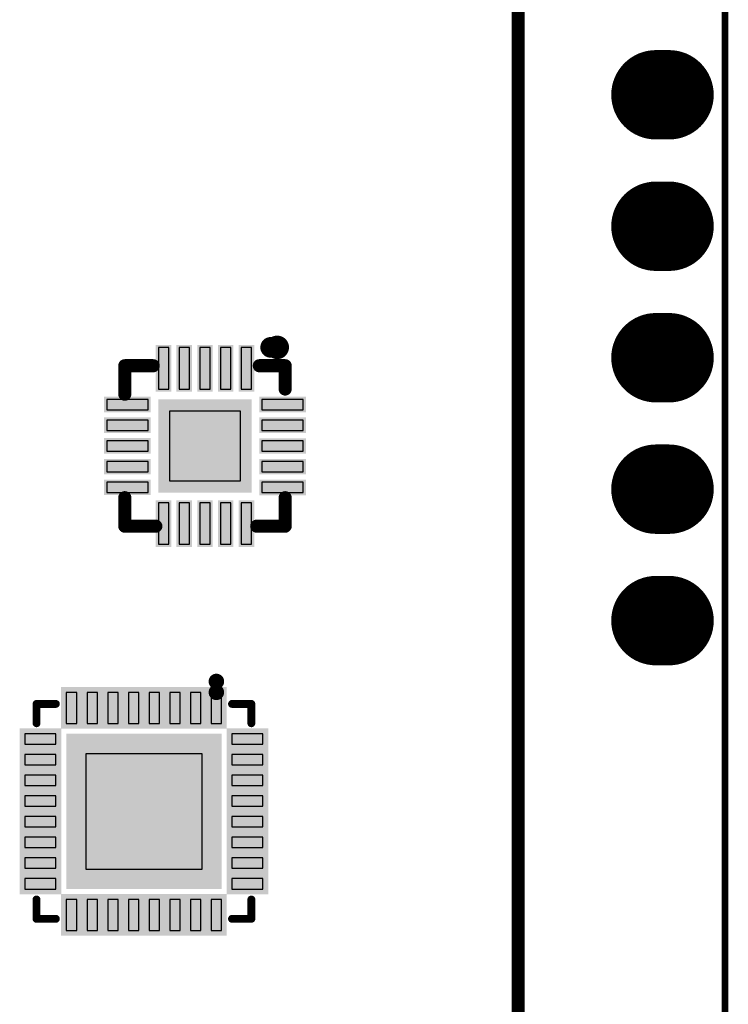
# Model space of a CAD drawing. Header units: millimetres. Extents: x 6.83 to 8, y 14.94 to 18.7.
# Tile 7 of 11: x 7.44 to 7.98, y 17 to 17.75. Entities that reach past the tile are written whole.
import ezdxf

# ---------------------------------------------------------------- set-up
doc = ezdxf.new("R2010")
doc.units = ezdxf.units.MM
doc.header["$MEASUREMENT"] = 0
for name, color, linetype in [('BottomLayer', 5, 'Continuous'), ('BottomOverlay', 54, 'Continuous'), ('BottomSolder', 6, 'Continuous'), ('KeepOutLayer', 6, 'Continuous'), ('Mechanical15', 56, 'Continuous'), ('MidLayer1', 16, 'Continuous'), ('MidLayer2', 76, 'Continuous'), ('MultiLayer', 9, 'Continuous'), ('TopLayer', 1, 'Continuous'), ('TopOverlay', 2, 'Continuous'), ('TopPaste', 8, 'Continuous'), ('TopSolder', 216, 'Continuous')]:
    doc.layers.add(name, color=color, linetype=linetype)

# ---------------------------------------------------------------- blocks, each defined once
blk = doc.blocks.new('BATTERY_BOX18650_DIP_____B_2')
at = {"layer": 'BottomOverlay', "const_width": 0.01}
blk.add_lwpolyline([(1.50744, -0.41142), (-1.52756, -0.41142)], dxfattribs=at)
blk = doc.blocks.new('WQFN_20_L3_0_W3_0_P0_40_BL_EP1_7_13')
at = {"layer": 'Mechanical15'}
for points, const_width in [([(-0.04605, -0.07293, 1), (-0.05393, -0.07293, 1)], 0.00787), ([(-0.0559, -0.07293, 1), (-0.05196, -0.07293, 1)], 0.00394), ([(-0.04802, -0.07293, 1), (-0.04408, -0.07293, 1)], 0.00394)]:
    blk.add_lwpolyline(points, format="xyb", close=True, dxfattribs=dict(at, const_width=const_width))
at = {"layer": 'TopLayer'}
for points in [[(-0.02757, 0.07687), (-0.03544, 0.07687), (-0.02757, 0.04537), (-0.03544, 0.04537)], [(-0.01182, 0.07687), (-0.01969, 0.07687), (-0.01182, 0.04537), (-0.01969, 0.04537)], [(0.00393, 0.07687), (-0.00394, 0.07687), (0.00393, 0.04537), (-0.00394, 0.04537)], [(0.01968, 0.07687), (0.01181, 0.07687), (0.01968, 0.04537), (0.01181, 0.04537)], [(0.03543, 0.07687), (0.02756, 0.07687), (0.03543, 0.04537), (0.02756, 0.04537)], [(-0.0748, 0.0375), (-0.0748, 0.02963), (-0.0433, 0.0375), (-0.0433, 0.02963)], [(0.07481, 0.02962), (0.07481, 0.03749), (0.04331, 0.02962), (0.04331, 0.03749)], [(-0.03347, 0.03553), (-0.03347, -0.0314), (0.03346, 0.03553), (0.03346, -0.0314)], [(-0.0748, 0.02175), (-0.0748, 0.01388), (-0.0433, 0.02175), (-0.0433, 0.01388)], [(0.07481, 0.01387), (0.07481, 0.02174), (0.04331, 0.01387), (0.04331, 0.02174)], [(-0.0748, 0.00601), (-0.0748, -0.00186), (-0.0433, 0.00601), (-0.0433, -0.00186)], [(0.07481, -0.00187), (0.07481, 0.006), (0.04331, -0.00187), (0.04331, 0.006)], [(-0.0748, -0.00974), (-0.0748, -0.01761), (-0.0433, -0.00974), (-0.0433, -0.01761)], [(0.07481, -0.01762), (0.07481, -0.00975), (0.04331, -0.01762), (0.04331, -0.00975)], [(-0.0748, -0.02549), (-0.0748, -0.03336), (-0.0433, -0.02549), (-0.0433, -0.03336)], [(0.07481, -0.03337), (0.07481, -0.0255), (0.04331, -0.03337), (0.04331, -0.0255)], [(-0.02757, -0.04124), (-0.03544, -0.04124), (-0.02757, -0.07273), (-0.03544, -0.07273)], [(-0.01182, -0.04124), (-0.01969, -0.04124), (-0.01182, -0.07273), (-0.01969, -0.07273)], [(0.00393, -0.04124), (-0.00394, -0.04124), (0.00393, -0.07273), (-0.00394, -0.07273)], [(0.01968, -0.04124), (0.01181, -0.04124), (0.01968, -0.07273), (0.01181, -0.07273)], [(0.03543, -0.04124), (0.02756, -0.04124), (0.03543, -0.07273), (0.02756, -0.07273)]]:
    blk.add_solid(points, dxfattribs=at)
at = {"layer": 'TopOverlay', "const_width": 0.01}
for points in [[(-0.06102, 0.06308), (-0.06102, 0.04143)], [(-0.03937, 0.06308), (-0.06102, 0.06308)], [(0.06102, 0.06308), (0.0374, 0.06308)], [(0.06102, 0.06308), (0.06102, 0.04143)], [(-0.06102, -0.04125), (-0.06102, -0.05896)], [(0.06102, -0.03731), (0.06102, -0.05896)], [(-0.04134, -0.05896), (-0.06102, -0.05896)], [(0.06102, -0.05896), (0.03937, -0.05896)]]:
    blk.add_lwpolyline(points, dxfattribs=at)
at = {"layer": 'TopOverlay'}
for points, const_width in [([(-0.06352, 0.06308, 1), (-0.05852, 0.06308, 1)], 0.005), ([(-0.06352, 0.06308, 1), (-0.05852, 0.06308, 1)], 0.005), ([(-0.04187, 0.06308, 1), (-0.03687, 0.06308, 1)], 0.005), ([(0.0349, 0.06308, 1), (0.0399, 0.06308, 1)], 0.005), ([(0.05852, 0.06308, 1), (0.06352, 0.06308, 1)], 0.005), ([(0.05852, 0.06308, 1), (0.06352, 0.06308, 1)], 0.005), ([(-0.06352, 0.04143, 1), (-0.05852, 0.04143, 1)], 0.005), ([(0.05852, 0.04143, 1), (0.06352, 0.04143, 1)], 0.005), ([(-0.06352, -0.04125, 1), (-0.05852, -0.04125, 1)], 0.005), ([(0.05852, -0.03731, 1), (0.06352, -0.03731, 1)], 0.005), ([(-0.06352, -0.05896, 1), (-0.05852, -0.05896, 1)], 0.005), ([(-0.06352, -0.05896, 1), (-0.05852, -0.05896, 1)], 0.005), ([(-0.04384, -0.05896, 1), (-0.03884, -0.05896, 1)], 0.005), ([(0.03687, -0.05896, 1), (0.04187, -0.05896, 1)], 0.005), ([(0.05852, -0.05896, 1), (0.06352, -0.05896, 1)], 0.005), ([(0.05852, -0.05896, 1), (0.06352, -0.05896, 1)], 0.005), ([(-0.05105, -0.07293, 1), (-0.05893, -0.07293, 1)], 0.01), ([(-0.06143, -0.07293, 1), (-0.05643, -0.07293, 1)], 0.005), ([(-0.05355, -0.07293, 1), (-0.04855, -0.07293, 1)], 0.005)]:
    blk.add_lwpolyline(points, format="xyb", close=True, dxfattribs=dict(at, const_width=const_width))
at = {"layer": 'TopPaste'}
for p, q in [((-0.02757, 0.07687), (-0.03544, 0.07687)), ((-0.03544, 0.07687), (-0.03544, 0.04537)), ((-0.02757, 0.04537), (-0.02757, 0.07687)), ((-0.01182, 0.07687), (-0.01969, 0.07687)), ((-0.01969, 0.07687), (-0.01969, 0.04537)), ((-0.01182, 0.04537), (-0.01182, 0.07687)), ((0.00392, 0.07687), (-0.00395, 0.07687)), ((-0.00395, 0.07687), (-0.00395, 0.04537)), ((0.00392, 0.04537), (0.00392, 0.07687)), ((0.01967, 0.07687), (0.0118, 0.07687)), ((0.0118, 0.07687), (0.0118, 0.04537)), ((0.01967, 0.04537), (0.01967, 0.07687)), ((0.03542, 0.07687), (0.02755, 0.07687)), ((0.02755, 0.07687), (0.02755, 0.04537)), ((0.03542, 0.04537), (0.03542, 0.07687)), ((-0.03544, 0.04537), (-0.02757, 0.04537)), ((-0.01969, 0.04537), (-0.01182, 0.04537)), ((-0.00395, 0.04537), (0.00392, 0.04537)), ((0.0118, 0.04537), (0.01967, 0.04537)), ((0.02755, 0.04537), (0.03542, 0.04537)), ((-0.04331, 0.0375), (-0.07481, 0.0375)), ((-0.07481, 0.0375), (-0.07481, 0.02963)), ((-0.04331, 0.02963), (-0.04331, 0.0375)), ((0.0748, 0.03749), (0.0433, 0.03749)), ((0.0433, 0.03749), (0.0433, 0.02962)), ((0.0748, 0.02962), (0.0748, 0.03749)), ((-0.07481, 0.02963), (-0.04331, 0.02963)), ((-0.02677, 0.02883), (0.02677, 0.02883)), ((-0.02677, -0.02471), (-0.02677, 0.02883)), ((0.02677, 0.02883), (0.02677, -0.02471)), ((0.0433, 0.02962), (0.0748, 0.02962)), ((-0.04331, 0.02175), (-0.07481, 0.02175)), ((-0.07481, 0.02175), (-0.07481, 0.01388)), ((-0.04331, 0.01388), (-0.04331, 0.02175)), ((0.0748, 0.02174), (0.0433, 0.02174)), ((0.0433, 0.02174), (0.0433, 0.01387)), ((0.0748, 0.01387), (0.0748, 0.02174)), ((-0.07481, 0.01388), (-0.04331, 0.01388)), ((0.0433, 0.01387), (0.0748, 0.01387)), ((-0.04331, 0.00601), (-0.07481, 0.00601)), ((-0.07481, 0.00601), (-0.07481, -0.00186)), ((-0.04331, -0.00186), (-0.04331, 0.00601)), ((0.0748, 0.006), (0.0433, 0.006)), ((0.0433, 0.006), (0.0433, -0.00187)), ((0.0748, -0.00187), (0.0748, 0.006)), ((-0.07481, -0.00186), (-0.04331, -0.00186)), ((0.0433, -0.00187), (0.0748, -0.00187)), ((-0.04331, -0.00974), (-0.07481, -0.00974)), ((-0.07481, -0.00974), (-0.07481, -0.01761)), ((-0.04331, -0.01761), (-0.04331, -0.00974)), ((0.0748, -0.00975), (0.0433, -0.00975)), ((0.0433, -0.00975), (0.0433, -0.01762)), ((0.0748, -0.01762), (0.0748, -0.00975)), ((-0.07481, -0.01761), (-0.04331, -0.01761)), ((0.0433, -0.01762), (0.0748, -0.01762)), ((-0.04331, -0.02549), (-0.07481, -0.02549)), ((-0.07481, -0.02549), (-0.07481, -0.03336)), ((-0.04331, -0.03336), (-0.04331, -0.02549)), ((0.02677, -0.02471), (-0.02677, -0.02471)), ((0.0748, -0.0255), (0.0433, -0.0255)), ((0.0433, -0.0255), (0.0433, -0.03337)), ((0.0748, -0.03337), (0.0748, -0.0255)), ((-0.07481, -0.03336), (-0.04331, -0.03336)), ((0.0433, -0.03337), (0.0748, -0.03337)), ((-0.02757, -0.04124), (-0.03544, -0.04124)), ((-0.03544, -0.04124), (-0.03544, -0.07274)), ((-0.02757, -0.07274), (-0.02757, -0.04124)), ((-0.01182, -0.04124), (-0.01969, -0.04124)), ((-0.01969, -0.04124), (-0.01969, -0.07274)), ((-0.01182, -0.07274), (-0.01182, -0.04124)), ((0.00392, -0.04124), (-0.00395, -0.04124)), ((-0.00395, -0.04124), (-0.00395, -0.07274)), ((0.00392, -0.07274), (0.00392, -0.04124)), ((0.01967, -0.04124), (0.0118, -0.04124)), ((0.0118, -0.04124), (0.0118, -0.07274)), ((0.01967, -0.07274), (0.01967, -0.04124)), ((0.03542, -0.04124), (0.02755, -0.04124)), ((0.02755, -0.04124), (0.02755, -0.07274)), ((0.03542, -0.07274), (0.03542, -0.04124)), ((-0.03544, -0.07274), (-0.02757, -0.07274)), ((-0.01969, -0.07274), (-0.01182, -0.07274)), ((-0.00395, -0.07274), (0.00392, -0.07274)), ((0.0118, -0.07274), (0.01967, -0.07274)), ((0.02755, -0.07274), (0.03542, -0.07274))]:
    blk.add_line(p, q, dxfattribs=at)
at = {"layer": 'TopSolder'}
for points in [[(-0.02557, 0.07887), (-0.03744, 0.07887), (-0.02557, 0.04337), (-0.03744, 0.04337)], [(-0.00982, 0.07887), (-0.02169, 0.07887), (-0.00982, 0.04337), (-0.02169, 0.04337)], [(0.00593, 0.07887), (-0.00594, 0.07887), (0.00593, 0.04337), (-0.00594, 0.04337)], [(0.02168, 0.07887), (0.00981, 0.07887), (0.02168, 0.04337), (0.00981, 0.04337)], [(0.03743, 0.07887), (0.02556, 0.07887), (0.03743, 0.04337), (0.02556, 0.04337)], [(-0.0768, 0.0395), (-0.0768, 0.02763), (-0.0413, 0.0395), (-0.0413, 0.02763)], [(-0.03547, 0.03753), (-0.03547, -0.0334), (0.03546, 0.03753), (0.03546, -0.0334)], [(0.07681, 0.02762), (0.07681, 0.03949), (0.04131, 0.02762), (0.04131, 0.03949)], [(-0.0768, 0.02375), (-0.0768, 0.01188), (-0.0413, 0.02375), (-0.0413, 0.01188)], [(0.07681, 0.01187), (0.07681, 0.02374), (0.04131, 0.01187), (0.04131, 0.02374)], [(-0.0768, 0.00801), (-0.0768, -0.00386), (-0.0413, 0.00801), (-0.0413, -0.00386)], [(0.07681, -0.00387), (0.07681, 0.008), (0.04131, -0.00387), (0.04131, 0.008)], [(-0.0768, -0.00774), (-0.0768, -0.01961), (-0.0413, -0.00774), (-0.0413, -0.01961)], [(0.07681, -0.01962), (0.07681, -0.00775), (0.04131, -0.01962), (0.04131, -0.00775)], [(-0.0768, -0.02349), (-0.0768, -0.03536), (-0.0413, -0.02349), (-0.0413, -0.03536)], [(0.07681, -0.03537), (0.07681, -0.0235), (0.04131, -0.03537), (0.04131, -0.0235)], [(-0.02557, -0.03924), (-0.03744, -0.03924), (-0.02557, -0.07473), (-0.03744, -0.07473)], [(-0.00982, -0.03924), (-0.02169, -0.03924), (-0.00982, -0.07473), (-0.02169, -0.07473)], [(0.00593, -0.03924), (-0.00594, -0.03924), (0.00593, -0.07473), (-0.00594, -0.07473)], [(0.02168, -0.03924), (0.00981, -0.03924), (0.02168, -0.07473), (0.00981, -0.07473)], [(0.03743, -0.03924), (0.02556, -0.03924), (0.03743, -0.07473), (0.02556, -0.07473)]]:
    blk.add_solid(points, dxfattribs=at)
blk = doc.blocks.new('QFN_32_L4_0_W4_0_P0_40_BL_EP2_7_14')
at = {"layer": 'Mechanical15'}
for points, const_width in [([(-0.05217, -0.09055, 1), (-0.05807, -0.09055, 1)], 0.00591), ([(-0.05955, -0.09055, 1), (-0.05659, -0.09055, 1)], 0.00295), ([(-0.05365, -0.09055, 1), (-0.05069, -0.09055, 1)], 0.00295)]:
    blk.add_lwpolyline(points, format="xyb", close=True, dxfattribs=dict(at, const_width=const_width))
at = {"layer": 'TopLayer'}
for points in [[(-0.05906, 0.06693), (-0.05118, 0.06693), (-0.05906, 0.09055), (-0.05118, 0.09055)], [(-0.04331, 0.06693), (-0.03543, 0.06693), (-0.04331, 0.09055), (-0.03543, 0.09055)], [(-0.02756, 0.06693), (-0.01968, 0.06693), (-0.02756, 0.09055), (-0.01968, 0.09055)], [(-0.01181, 0.06693), (-0.00393, 0.06693), (-0.01181, 0.09055), (-0.00393, 0.09055)], [(0.00393, 0.06693), (0.01181, 0.06693), (0.00393, 0.09055), (0.01181, 0.09055)], [(0.01968, 0.06693), (0.02756, 0.06693), (0.01968, 0.09055), (0.02756, 0.09055)], [(0.03543, 0.06693), (0.04331, 0.06693), (0.03543, 0.09055), (0.04331, 0.09055)], [(0.05118, 0.06693), (0.05906, 0.06693), (0.05118, 0.09055), (0.05906, 0.09055)], [(-0.09055, 0.05118), (-0.06693, 0.05118), (-0.09055, 0.05906), (-0.06693, 0.05906)], [(-0.05512, -0.05512), (0.05512, -0.05512), (-0.05512, 0.05512), (0.05512, 0.05512)], [(0.06693, 0.05118), (0.09055, 0.05118), (0.06693, 0.05906), (0.09055, 0.05906)], [(-0.09055, 0.03543), (-0.06693, 0.03543), (-0.09055, 0.04331), (-0.06693, 0.04331)], [(0.06693, 0.03543), (0.09055, 0.03543), (0.06693, 0.04331), (0.09055, 0.04331)], [(-0.09055, 0.01968), (-0.06693, 0.01968), (-0.09055, 0.02756), (-0.06693, 0.02756)], [(0.06693, 0.01968), (0.09055, 0.01968), (0.06693, 0.02756), (0.09055, 0.02756)], [(-0.09055, 0.00393), (-0.06693, 0.00393), (-0.09055, 0.01181), (-0.06693, 0.01181)], [(0.06693, 0.00393), (0.09055, 0.00393), (0.06693, 0.01181), (0.09055, 0.01181)], [(-0.09055, -0.01181), (-0.06693, -0.01181), (-0.09055, -0.00393), (-0.06693, -0.00393)], [(0.06693, -0.01181), (0.09055, -0.01181), (0.06693, -0.00393), (0.09055, -0.00393)], [(-0.09055, -0.02756), (-0.06693, -0.02756), (-0.09055, -0.01968), (-0.06693, -0.01968)], [(0.06693, -0.02756), (0.09055, -0.02756), (0.06693, -0.01968), (0.09055, -0.01968)], [(-0.09055, -0.04331), (-0.06693, -0.04331), (-0.09055, -0.03543), (-0.06693, -0.03543)], [(0.06693, -0.04331), (0.09055, -0.04331), (0.06693, -0.03543), (0.09055, -0.03543)], [(-0.09055, -0.05906), (-0.06693, -0.05906), (-0.09055, -0.05118), (-0.06693, -0.05118)], [(0.06693, -0.05906), (0.09055, -0.05906), (0.06693, -0.05118), (0.09055, -0.05118)], [(-0.05906, -0.09055), (-0.05118, -0.09055), (-0.05906, -0.06693), (-0.05118, -0.06693)], [(-0.04331, -0.09055), (-0.03543, -0.09055), (-0.04331, -0.06693), (-0.03543, -0.06693)], [(-0.02756, -0.09055), (-0.01968, -0.09055), (-0.02756, -0.06693), (-0.01968, -0.06693)], [(-0.01181, -0.09055), (-0.00393, -0.09055), (-0.01181, -0.06693), (-0.00393, -0.06693)], [(0.00393, -0.09055), (0.01181, -0.09055), (0.00393, -0.06693), (0.01181, -0.06693)], [(0.01968, -0.09055), (0.02756, -0.09055), (0.01968, -0.06693), (0.02756, -0.06693)], [(0.03543, -0.09055), (0.04331, -0.09055), (0.03543, -0.06693), (0.04331, -0.06693)], [(0.05118, -0.09055), (0.05906, -0.09055), (0.05118, -0.06693), (0.05906, -0.06693)]]:
    blk.add_solid(points, dxfattribs=at)
at = {"layer": 'TopOverlay', "const_width": 0.006}
for points in [[(-0.06703, 0.08174), (-0.08174, 0.08174)], [(-0.08174, 0.08174), (-0.08174, 0.06703)], [(0.08174, 0.08174), (0.06703, 0.08174)], [(0.08174, 0.08174), (0.08174, 0.06703)], [(-0.08174, -0.06703), (-0.08174, -0.08174)], [(0.08174, -0.06703), (0.08174, -0.08174)], [(-0.06703, -0.08174), (-0.08174, -0.08174)], [(0.08174, -0.08174), (0.06703, -0.08174)]]:
    blk.add_lwpolyline(points, dxfattribs=at)
at = {"layer": 'TopOverlay'}
for points, const_width in [([(-0.08324, 0.08174, 1), (-0.08024, 0.08174, 1)], 0.003), ([(-0.08324, 0.08174, 1), (-0.08024, 0.08174, 1)], 0.003), ([(-0.06853, 0.08174, 1), (-0.06553, 0.08174, 1)], 0.003), ([(0.06553, 0.08174, 1), (0.06853, 0.08174, 1)], 0.003), ([(0.08024, 0.08174, 1), (0.08324, 0.08174, 1)], 0.003), ([(0.08024, 0.08174, 1), (0.08324, 0.08174, 1)], 0.003), ([(-0.08324, 0.06703, 1), (-0.08024, 0.06703, 1)], 0.003), ([(0.08024, 0.06703, 1), (0.08324, 0.06703, 1)], 0.003), ([(-0.08324, -0.06703, 1), (-0.08024, -0.06703, 1)], 0.003), ([(0.08024, -0.06703, 1), (0.08324, -0.06703, 1)], 0.003), ([(-0.08324, -0.08174, 1), (-0.08024, -0.08174, 1)], 0.003), ([(-0.08324, -0.08174, 1), (-0.08024, -0.08174, 1)], 0.003), ([(-0.06853, -0.08174, 1), (-0.06553, -0.08174, 1)], 0.003), ([(0.06553, -0.08174, 1), (0.06853, -0.08174, 1)], 0.003), ([(0.08024, -0.08174, 1), (0.08324, -0.08174, 1)], 0.003), ([(0.08024, -0.08174, 1), (0.08324, -0.08174, 1)], 0.003), ([(-0.05217, -0.09882, 1), (-0.05807, -0.09882, 1)], 0.00591), ([(-0.05955, -0.09882, 1), (-0.05659, -0.09882, 1)], 0.00295), ([(-0.05365, -0.09882, 1), (-0.05069, -0.09882, 1)], 0.00295)]:
    blk.add_lwpolyline(points, format="xyb", close=True, dxfattribs=dict(at, const_width=const_width))
at = {"layer": 'TopPaste'}
for p, q in [((-0.05118, 0.09055), (-0.05906, 0.09055)), ((-0.05906, 0.09055), (-0.05906, 0.06693)), ((-0.05118, 0.06693), (-0.05118, 0.09055)), ((-0.03543, 0.09055), (-0.04331, 0.09055)), ((-0.04331, 0.09055), (-0.04331, 0.06693)), ((-0.03543, 0.06693), (-0.03543, 0.09055)), ((-0.01968, 0.09055), (-0.02756, 0.09055)), ((-0.02756, 0.09055), (-0.02756, 0.06693)), ((-0.01968, 0.06693), (-0.01968, 0.09055)), ((-0.00393, 0.09055), (-0.01181, 0.09055)), ((-0.01181, 0.09055), (-0.01181, 0.06693)), ((-0.00393, 0.06693), (-0.00393, 0.09055)), ((0.01181, 0.09055), (0.00393, 0.09055)), ((0.00393, 0.09055), (0.00393, 0.06693)), ((0.01181, 0.06693), (0.01181, 0.09055)), ((0.02756, 0.09055), (0.01968, 0.09055)), ((0.01968, 0.09055), (0.01968, 0.06693)), ((0.02756, 0.06693), (0.02756, 0.09055)), ((0.04331, 0.09055), (0.03543, 0.09055)), ((0.03543, 0.09055), (0.03543, 0.06693)), ((0.04331, 0.06693), (0.04331, 0.09055)), ((0.05906, 0.09055), (0.05118, 0.09055)), ((0.05118, 0.09055), (0.05118, 0.06693)), ((0.05906, 0.06693), (0.05906, 0.09055)), ((-0.05906, 0.06693), (-0.05118, 0.06693)), ((-0.04331, 0.06693), (-0.03543, 0.06693)), ((-0.02756, 0.06693), (-0.01968, 0.06693)), ((-0.01181, 0.06693), (-0.00393, 0.06693)), ((0.00393, 0.06693), (0.01181, 0.06693)), ((0.01968, 0.06693), (0.02756, 0.06693)), ((0.03543, 0.06693), (0.04331, 0.06693)), ((0.05118, 0.06693), (0.05906, 0.06693)), ((-0.06693, 0.05906), (-0.09055, 0.05906)), ((-0.09055, 0.05906), (-0.09055, 0.05118)), ((-0.06693, 0.05118), (-0.06693, 0.05906)), ((0.09055, 0.05906), (0.06693, 0.05906)), ((0.06693, 0.05906), (0.06693, 0.05118)), ((0.09055, 0.05118), (0.09055, 0.05906)), ((-0.09055, 0.05118), (-0.06693, 0.05118)), ((0.06693, 0.05118), (0.09055, 0.05118)), ((-0.06693, 0.04331), (-0.09055, 0.04331)), ((-0.09055, 0.04331), (-0.09055, 0.03543)), ((-0.06693, 0.03543), (-0.06693, 0.04331)), ((-0.04409, -0.04409), (-0.04409, 0.04409)), ((-0.04409, 0.04409), (0.04409, 0.04409)), ((0.04409, 0.04409), (0.04409, -0.04409)), ((0.09055, 0.04331), (0.06693, 0.04331)), ((0.06693, 0.04331), (0.06693, 0.03543)), ((0.09055, 0.03543), (0.09055, 0.04331)), ((-0.09055, 0.03543), (-0.06693, 0.03543)), ((0.06693, 0.03543), (0.09055, 0.03543)), ((-0.06693, 0.02756), (-0.09055, 0.02756)), ((-0.09055, 0.02756), (-0.09055, 0.01968)), ((-0.06693, 0.01968), (-0.06693, 0.02756)), ((0.09055, 0.02756), (0.06693, 0.02756)), ((0.06693, 0.02756), (0.06693, 0.01968)), ((0.09055, 0.01968), (0.09055, 0.02756)), ((-0.09055, 0.01968), (-0.06693, 0.01968)), ((0.06693, 0.01968), (0.09055, 0.01968)), ((-0.06693, 0.01181), (-0.09055, 0.01181)), ((-0.09055, 0.01181), (-0.09055, 0.00393)), ((-0.06693, 0.00393), (-0.06693, 0.01181)), ((0.09055, 0.01181), (0.06693, 0.01181)), ((0.06693, 0.01181), (0.06693, 0.00393)), ((0.09055, 0.00393), (0.09055, 0.01181)), ((-0.09055, 0.00393), (-0.06693, 0.00393)), ((0.06693, 0.00393), (0.09055, 0.00393)), ((-0.06693, -0.00393), (-0.09055, -0.00393)), ((-0.09055, -0.00393), (-0.09055, -0.01181)), ((-0.06693, -0.01181), (-0.06693, -0.00393)), ((0.09055, -0.00393), (0.06693, -0.00393)), ((0.06693, -0.00393), (0.06693, -0.01181)), ((0.09055, -0.01181), (0.09055, -0.00393)), ((-0.09055, -0.01181), (-0.06693, -0.01181)), ((0.06693, -0.01181), (0.09055, -0.01181)), ((-0.06693, -0.01968), (-0.09055, -0.01968)), ((-0.09055, -0.01968), (-0.09055, -0.02756)), ((-0.06693, -0.02756), (-0.06693, -0.01968)), ((0.09055, -0.01968), (0.06693, -0.01968)), ((0.06693, -0.01968), (0.06693, -0.02756)), ((0.09055, -0.02756), (0.09055, -0.01968)), ((-0.09055, -0.02756), (-0.06693, -0.02756)), ((0.06693, -0.02756), (0.09055, -0.02756)), ((-0.06693, -0.03543), (-0.09055, -0.03543)), ((-0.09055, -0.03543), (-0.09055, -0.04331)), ((-0.06693, -0.04331), (-0.06693, -0.03543)), ((0.09055, -0.03543), (0.06693, -0.03543)), ((0.06693, -0.03543), (0.06693, -0.04331)), ((0.09055, -0.04331), (0.09055, -0.03543)), ((-0.09055, -0.04331), (-0.06693, -0.04331)), ((0.04409, -0.04409), (-0.04409, -0.04409)), ((0.06693, -0.04331), (0.09055, -0.04331)), ((-0.06693, -0.05118), (-0.09055, -0.05118)), ((-0.09055, -0.05118), (-0.09055, -0.05906)), ((-0.06693, -0.05906), (-0.06693, -0.05118)), ((0.09055, -0.05118), (0.06693, -0.05118)), ((0.06693, -0.05118), (0.06693, -0.05906)), ((0.09055, -0.05906), (0.09055, -0.05118)), ((-0.09055, -0.05906), (-0.06693, -0.05906)), ((0.06693, -0.05906), (0.09055, -0.05906)), ((-0.05118, -0.06693), (-0.05906, -0.06693)), ((-0.05906, -0.06693), (-0.05906, -0.09055)), ((-0.05118, -0.09055), (-0.05118, -0.06693)), ((-0.03543, -0.06693), (-0.04331, -0.06693)), ((-0.04331, -0.06693), (-0.04331, -0.09055)), ((-0.03543, -0.09055), (-0.03543, -0.06693)), ((-0.01968, -0.06693), (-0.02756, -0.06693)), ((-0.02756, -0.06693), (-0.02756, -0.09055)), ((-0.01968, -0.09055), (-0.01968, -0.06693)), ((-0.00393, -0.06693), (-0.01181, -0.06693)), ((-0.01181, -0.06693), (-0.01181, -0.09055)), ((-0.00393, -0.09055), (-0.00393, -0.06693)), ((0.01181, -0.06693), (0.00393, -0.06693)), ((0.00393, -0.06693), (0.00393, -0.09055)), ((0.01181, -0.09055), (0.01181, -0.06693)), ((0.02756, -0.06693), (0.01968, -0.06693)), ((0.01968, -0.06693), (0.01968, -0.09055)), ((0.02756, -0.09055), (0.02756, -0.06693)), ((0.04331, -0.06693), (0.03543, -0.06693)), ((0.03543, -0.06693), (0.03543, -0.09055)), ((0.04331, -0.09055), (0.04331, -0.06693)), ((0.05906, -0.06693), (0.05118, -0.06693)), ((0.05118, -0.06693), (0.05118, -0.09055)), ((0.05906, -0.09055), (0.05906, -0.06693)), ((-0.05906, -0.09055), (-0.05118, -0.09055)), ((-0.04331, -0.09055), (-0.03543, -0.09055)), ((-0.02756, -0.09055), (-0.01968, -0.09055)), ((-0.01181, -0.09055), (-0.00393, -0.09055)), ((0.00393, -0.09055), (0.01181, -0.09055)), ((0.01968, -0.09055), (0.02756, -0.09055)), ((0.03543, -0.09055), (0.04331, -0.09055)), ((0.05118, -0.09055), (0.05906, -0.09055))]:
    blk.add_line(p, q, dxfattribs=at)
for points in [[(-0.05906, 0.06693), (-0.05118, 0.06693), (-0.05906, 0.09055), (-0.05118, 0.09055)], [(-0.04331, 0.06693), (-0.03543, 0.06693), (-0.04331, 0.09055), (-0.03543, 0.09055)], [(-0.02756, 0.06693), (-0.01968, 0.06693), (-0.02756, 0.09055), (-0.01968, 0.09055)], [(-0.01181, 0.06693), (-0.00393, 0.06693), (-0.01181, 0.09055), (-0.00393, 0.09055)], [(0.00393, 0.06693), (0.01181, 0.06693), (0.00393, 0.09055), (0.01181, 0.09055)], [(0.01968, 0.06693), (0.02756, 0.06693), (0.01968, 0.09055), (0.02756, 0.09055)], [(0.03543, 0.06693), (0.04331, 0.06693), (0.03543, 0.09055), (0.04331, 0.09055)], [(0.05118, 0.06693), (0.05906, 0.06693), (0.05118, 0.09055), (0.05906, 0.09055)], [(-0.09055, 0.05118), (-0.06693, 0.05118), (-0.09055, 0.05906), (-0.06693, 0.05906)], [(-0.05512, -0.05512), (0.05512, -0.05512), (-0.05512, 0.05512), (0.05512, 0.05512)], [(0.06693, 0.05118), (0.09055, 0.05118), (0.06693, 0.05906), (0.09055, 0.05906)], [(-0.09055, 0.03543), (-0.06693, 0.03543), (-0.09055, 0.04331), (-0.06693, 0.04331)], [(0.06693, 0.03543), (0.09055, 0.03543), (0.06693, 0.04331), (0.09055, 0.04331)], [(-0.09055, 0.01968), (-0.06693, 0.01968), (-0.09055, 0.02756), (-0.06693, 0.02756)], [(0.06693, 0.01968), (0.09055, 0.01968), (0.06693, 0.02756), (0.09055, 0.02756)], [(-0.09055, 0.00393), (-0.06693, 0.00393), (-0.09055, 0.01181), (-0.06693, 0.01181)], [(0.06693, 0.00393), (0.09055, 0.00393), (0.06693, 0.01181), (0.09055, 0.01181)], [(-0.09055, -0.01181), (-0.06693, -0.01181), (-0.09055, -0.00393), (-0.06693, -0.00393)], [(0.06693, -0.01181), (0.09055, -0.01181), (0.06693, -0.00393), (0.09055, -0.00393)], [(-0.09055, -0.02756), (-0.06693, -0.02756), (-0.09055, -0.01968), (-0.06693, -0.01968)], [(0.06693, -0.02756), (0.09055, -0.02756), (0.06693, -0.01968), (0.09055, -0.01968)], [(-0.09055, -0.04331), (-0.06693, -0.04331), (-0.09055, -0.03543), (-0.06693, -0.03543)], [(0.06693, -0.04331), (0.09055, -0.04331), (0.06693, -0.03543), (0.09055, -0.03543)], [(-0.09055, -0.05906), (-0.06693, -0.05906), (-0.09055, -0.05118), (-0.06693, -0.05118)], [(0.06693, -0.05906), (0.09055, -0.05906), (0.06693, -0.05118), (0.09055, -0.05118)], [(-0.05906, -0.09055), (-0.05118, -0.09055), (-0.05906, -0.06693), (-0.05118, -0.06693)], [(-0.04331, -0.09055), (-0.03543, -0.09055), (-0.04331, -0.06693), (-0.03543, -0.06693)], [(-0.02756, -0.09055), (-0.01968, -0.09055), (-0.02756, -0.06693), (-0.01968, -0.06693)], [(-0.01181, -0.09055), (-0.00393, -0.09055), (-0.01181, -0.06693), (-0.00393, -0.06693)], [(0.00393, -0.09055), (0.01181, -0.09055), (0.00393, -0.06693), (0.01181, -0.06693)], [(0.01968, -0.09055), (0.02756, -0.09055), (0.01968, -0.06693), (0.02756, -0.06693)], [(0.03543, -0.09055), (0.04331, -0.09055), (0.03543, -0.06693), (0.04331, -0.06693)], [(0.05118, -0.09055), (0.05906, -0.09055), (0.05118, -0.06693), (0.05906, -0.06693)]]:
    blk.add_solid(points, dxfattribs=at)
at = {"layer": 'TopSolder'}
for points in [[(-0.06306, 0.06293), (-0.04718, 0.06293), (-0.06306, 0.09455), (-0.04718, 0.09455)], [(-0.04731, 0.06293), (-0.03143, 0.06293), (-0.04731, 0.09455), (-0.03143, 0.09455)], [(-0.03156, 0.06293), (-0.01568, 0.06293), (-0.03156, 0.09455), (-0.01568, 0.09455)], [(-0.01581, 0.06293), (0.00007, 0.06293), (-0.01581, 0.09455), (0.00007, 0.09455)], [(-0.00007, 0.06293), (0.01581, 0.06293), (-0.00007, 0.09455), (0.01581, 0.09455)], [(0.01568, 0.06293), (0.03156, 0.06293), (0.01568, 0.09455), (0.03156, 0.09455)], [(0.03143, 0.06293), (0.04731, 0.06293), (0.03143, 0.09455), (0.04731, 0.09455)], [(0.04718, 0.06293), (0.06306, 0.06293), (0.04718, 0.09455), (0.06306, 0.09455)], [(-0.09455, 0.04718), (-0.06293, 0.04718), (-0.09455, 0.06306), (-0.06293, 0.06306)], [(0.06293, 0.04718), (0.09455, 0.04718), (0.06293, 0.06306), (0.09455, 0.06306)], [(-0.05912, -0.05912), (0.05912, -0.05912), (-0.05912, 0.05912), (0.05912, 0.05912)], [(-0.09455, 0.03143), (-0.06293, 0.03143), (-0.09455, 0.04731), (-0.06293, 0.04731)], [(0.06293, 0.03143), (0.09455, 0.03143), (0.06293, 0.04731), (0.09455, 0.04731)], [(-0.09455, 0.01568), (-0.06293, 0.01568), (-0.09455, 0.03156), (-0.06293, 0.03156)], [(0.06293, 0.01568), (0.09455, 0.01568), (0.06293, 0.03156), (0.09455, 0.03156)], [(-0.09455, -0.00007), (-0.06293, -0.00007), (-0.09455, 0.01581), (-0.06293, 0.01581)], [(0.06293, -0.00007), (0.09455, -0.00007), (0.06293, 0.01581), (0.09455, 0.01581)], [(-0.09455, -0.01581), (-0.06293, -0.01581), (-0.09455, 0.00007), (-0.06293, 0.00007)], [(0.06293, -0.01581), (0.09455, -0.01581), (0.06293, 0.00007), (0.09455, 0.00007)], [(-0.09455, -0.03156), (-0.06293, -0.03156), (-0.09455, -0.01568), (-0.06293, -0.01568)], [(0.06293, -0.03156), (0.09455, -0.03156), (0.06293, -0.01568), (0.09455, -0.01568)], [(-0.09455, -0.04731), (-0.06293, -0.04731), (-0.09455, -0.03143), (-0.06293, -0.03143)], [(0.06293, -0.04731), (0.09455, -0.04731), (0.06293, -0.03143), (0.09455, -0.03143)], [(-0.09455, -0.06306), (-0.06293, -0.06306), (-0.09455, -0.04718), (-0.06293, -0.04718)], [(0.06293, -0.06306), (0.09455, -0.06306), (0.06293, -0.04718), (0.09455, -0.04718)], [(-0.06306, -0.09455), (-0.04718, -0.09455), (-0.06306, -0.06293), (-0.04718, -0.06293)], [(-0.04731, -0.09455), (-0.03143, -0.09455), (-0.04731, -0.06293), (-0.03143, -0.06293)], [(-0.03156, -0.09455), (-0.01568, -0.09455), (-0.03156, -0.06293), (-0.01568, -0.06293)], [(-0.01581, -0.09455), (0.00007, -0.09455), (-0.01581, -0.06293), (0.00007, -0.06293)], [(-0.00007, -0.09455), (0.01581, -0.09455), (-0.00007, -0.06293), (0.01581, -0.06293)], [(0.01568, -0.09455), (0.03156, -0.09455), (0.01568, -0.06293), (0.03156, -0.06293)], [(0.03143, -0.09455), (0.04731, -0.09455), (0.03143, -0.06293), (0.04731, -0.06293)], [(0.04718, -0.09455), (0.06306, -0.09455), (0.04718, -0.06293), (0.06306, -0.06293)]]:
    blk.add_solid(points, dxfattribs=at)
blk = doc.blocks.new('SIP11_B_24')
at = {"layer": 'BottomLayer', "const_width": 0.06}
for points in [[(0.005, 0.4), (-0.005, 0.4)], [(0.005, 0.3), (-0.005, 0.3)], [(0.005, 0.2), (-0.005, 0.2)], [(0.005, 0.1), (-0.005, 0.1)], [(0.005, 0), (-0.005, 0)]]:
    blk.add_lwpolyline(points, dxfattribs=at)
at = {"layer": 'BottomLayer', "const_width": 0.03}
for points in [[(-0.02, 0.4, 1), (0.01, 0.4, 1)], [(-0.01, 0.4, 1), (0.02, 0.4, 1)], [(-0.02, 0.3, 1), (0.01, 0.3, 1)], [(-0.01, 0.3, 1), (0.02, 0.3, 1)], [(-0.02, 0.2, 1), (0.01, 0.2, 1)], [(-0.01, 0.2, 1), (0.02, 0.2, 1)], [(-0.02, 0.1, 1), (0.01, 0.1, 1)], [(-0.01, 0.1, 1), (0.02, 0.1, 1)], [(-0.02, 0, 1), (0.01, 0, 1)], [(-0.01, 0, 1), (0.02, 0, 1)]]:
    blk.add_lwpolyline(points, format="xyb", close=True, dxfattribs=at)
at = {"layer": 'BottomSolder', "const_width": 0.068}
for points in [[(0.005, 0.4), (-0.005, 0.4)], [(0.005, 0.3), (-0.005, 0.3)], [(0.005, 0.2), (-0.005, 0.2)], [(0.005, 0.1), (-0.005, 0.1)], [(0.005, 0), (-0.005, 0)]]:
    blk.add_lwpolyline(points, dxfattribs=at)
at = {"layer": 'BottomSolder', "const_width": 0.034}
for points in [[(-0.022, 0.4, 1), (0.012, 0.4, 1)], [(-0.012, 0.4, 1), (0.022, 0.4, 1)], [(-0.022, 0.3, 1), (0.012, 0.3, 1)], [(-0.012, 0.3, 1), (0.022, 0.3, 1)], [(-0.022, 0.2, 1), (0.012, 0.2, 1)], [(-0.012, 0.2, 1), (0.022, 0.2, 1)], [(-0.022, 0.1, 1), (0.012, 0.1, 1)], [(-0.012, 0.1, 1), (0.022, 0.1, 1)], [(-0.022, 0, 1), (0.012, 0, 1)], [(-0.012, 0, 1), (0.022, 0, 1)]]:
    blk.add_lwpolyline(points, format="xyb", close=True, dxfattribs=at)
at = {"layer": 'MidLayer1', "const_width": 0.06}
for points in [[(0.005, 0.4), (-0.005, 0.4)], [(0.005, 0.3), (-0.005, 0.3)], [(0.005, 0.2), (-0.005, 0.2)], [(0.005, 0.1), (-0.005, 0.1)], [(0.005, 0), (-0.005, 0)]]:
    blk.add_lwpolyline(points, dxfattribs=at)
at = {"layer": 'MidLayer1', "const_width": 0.03}
for points in [[(-0.02, 0.4, 1), (0.01, 0.4, 1)], [(-0.01, 0.4, 1), (0.02, 0.4, 1)], [(-0.02, 0.3, 1), (0.01, 0.3, 1)], [(-0.01, 0.3, 1), (0.02, 0.3, 1)], [(-0.02, 0.2, 1), (0.01, 0.2, 1)], [(-0.01, 0.2, 1), (0.02, 0.2, 1)], [(-0.02, 0.1, 1), (0.01, 0.1, 1)], [(-0.01, 0.1, 1), (0.02, 0.1, 1)], [(-0.02, 0, 1), (0.01, 0, 1)], [(-0.01, 0, 1), (0.02, 0, 1)]]:
    blk.add_lwpolyline(points, format="xyb", close=True, dxfattribs=at)
at = {"layer": 'MidLayer2', "const_width": 0.06}
for points in [[(0.005, 0.4), (-0.005, 0.4)], [(0.005, 0.3), (-0.005, 0.3)], [(0.005, 0.2), (-0.005, 0.2)], [(0.005, 0.1), (-0.005, 0.1)], [(0.005, 0), (-0.005, 0)]]:
    blk.add_lwpolyline(points, dxfattribs=at)
at = {"layer": 'MidLayer2', "const_width": 0.03}
for points in [[(-0.02, 0.4, 1), (0.01, 0.4, 1)], [(-0.01, 0.4, 1), (0.02, 0.4, 1)], [(-0.02, 0.3, 1), (0.01, 0.3, 1)], [(-0.01, 0.3, 1), (0.02, 0.3, 1)], [(-0.02, 0.2, 1), (0.01, 0.2, 1)], [(-0.01, 0.2, 1), (0.02, 0.2, 1)], [(-0.02, 0.1, 1), (0.01, 0.1, 1)], [(-0.01, 0.1, 1), (0.02, 0.1, 1)], [(-0.02, 0, 1), (0.01, 0, 1)], [(-0.01, 0, 1), (0.02, 0, 1)]]:
    blk.add_lwpolyline(points, format="xyb", close=True, dxfattribs=at)
at = {"layer": 'MultiLayer', "const_width": 0.06}
for points in [[(0.005, 0.4), (-0.005, 0.4)], [(0.005, 0.3), (-0.005, 0.3)], [(0.005, 0.2), (-0.005, 0.2)], [(0.005, 0.1), (-0.005, 0.1)], [(0.005, 0), (-0.005, 0)]]:
    blk.add_lwpolyline(points, dxfattribs=at)
at = {"layer": 'MultiLayer', "const_width": 0.03}
for points in [[(-0.02, 0.4, 1), (0.01, 0.4, 1)], [(-0.01, 0.4, 1), (0.02, 0.4, 1)], [(-0.02, 0.3, 1), (0.01, 0.3, 1)], [(-0.01, 0.3, 1), (0.02, 0.3, 1)], [(-0.02, 0.2, 1), (0.01, 0.2, 1)], [(-0.01, 0.2, 1), (0.02, 0.2, 1)], [(-0.02, 0.1, 1), (0.01, 0.1, 1)], [(-0.01, 0.1, 1), (0.02, 0.1, 1)], [(-0.02, 0, 1), (0.01, 0, 1)], [(-0.01, 0, 1), (0.02, 0, 1)]]:
    blk.add_lwpolyline(points, format="xyb", close=True, dxfattribs=at)
at = {"layer": 'TopLayer', "const_width": 0.06}
for points in [[(0.005, 0.4), (-0.005, 0.4)], [(0.005, 0.3), (-0.005, 0.3)], [(0.005, 0.2), (-0.005, 0.2)], [(0.005, 0.1), (-0.005, 0.1)], [(0.005, 0), (-0.005, 0)]]:
    blk.add_lwpolyline(points, dxfattribs=at)
at = {"layer": 'TopLayer', "const_width": 0.03}
for points in [[(-0.02, 0.4, 1), (0.01, 0.4, 1)], [(-0.01, 0.4, 1), (0.02, 0.4, 1)], [(-0.02, 0.3, 1), (0.01, 0.3, 1)], [(-0.01, 0.3, 1), (0.02, 0.3, 1)], [(-0.02, 0.2, 1), (0.01, 0.2, 1)], [(-0.01, 0.2, 1), (0.02, 0.2, 1)], [(-0.02, 0.1, 1), (0.01, 0.1, 1)], [(-0.01, 0.1, 1), (0.02, 0.1, 1)], [(-0.02, 0, 1), (0.01, 0, 1)], [(-0.01, 0, 1), (0.02, 0, 1)]]:
    blk.add_lwpolyline(points, format="xyb", close=True, dxfattribs=at)
at = {"layer": 'TopSolder', "const_width": 0.068}
for points in [[(0.005, 0.4), (-0.005, 0.4)], [(0.005, 0.3), (-0.005, 0.3)], [(0.005, 0.2), (-0.005, 0.2)], [(0.005, 0.1), (-0.005, 0.1)], [(0.005, 0), (-0.005, 0)]]:
    blk.add_lwpolyline(points, dxfattribs=at)
at = {"layer": 'TopSolder', "const_width": 0.034}
for points in [[(-0.022, 0.4, 1), (0.012, 0.4, 1)], [(-0.012, 0.4, 1), (0.022, 0.4, 1)], [(-0.022, 0.3, 1), (0.012, 0.3, 1)], [(-0.012, 0.3, 1), (0.022, 0.3, 1)], [(-0.022, 0.2, 1), (0.012, 0.2, 1)], [(-0.012, 0.2, 1), (0.022, 0.2, 1)], [(-0.022, 0.1, 1), (0.012, 0.1, 1)], [(-0.012, 0.1, 1), (0.022, 0.1, 1)], [(-0.022, 0, 1), (0.012, 0, 1)], [(-0.012, 0, 1), (0.022, 0, 1)]]:
    blk.add_lwpolyline(points, format="xyb", close=True, dxfattribs=at)

msp = doc.modelspace()

# ---------------------------------------------------------------- linework, layer by layer
at = {"layer": 'KeepOutLayer', "const_width": 0.005}
msp.add_lwpolyline([(7.97546, 15.10773), (7.97546, 18.63135)], dxfattribs=at)

# ---------------------------------------------------------------- block references
for name, p, rotation in [('BATTERY_BOX18650_DIP_____B_2', (7.40656, 16.84395), 90), ('SIP11_B_24', (7.92787, 17.29551), 360), ('WQFN_20_L3_0_W3_0_P0_40_BL_EP1_7_13', (7.57973, 17.43045), 180), ('QFN_32_L4_0_W4_0_P0_40_BL_EP2_7_14', (7.53328, 17.15042), 180)]:
    msp.add_blockref(name, p, dxfattribs=dict(rotation=rotation))

doc.saveas('drawing.dxf')
